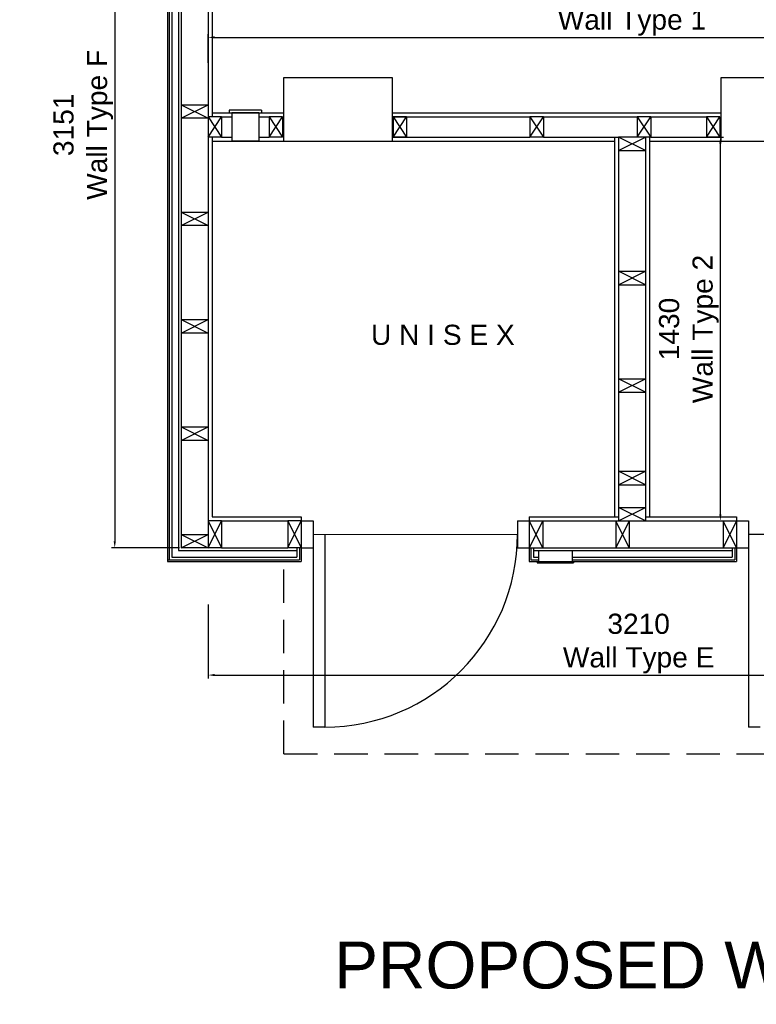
# Model space of a CAD drawing. Extents: x 333785 to 385459, y -97479 to 8502.
# Tile 3 of 89: x 338736 to 341482, y -77330 to -73662. Entities that reach past the tile are written whole.
import ezdxf

# ---------------------------------------------------------------- set-up
doc = ezdxf.new("R2010")
doc.units = 0
doc.header["$LTSCALE"] = 10
doc.linetypes.add('DASHED', pattern=[0.75, 0.5, -0.25])
doc.layers.get('0').update_dxf_attribs({"color": 1, "linetype": 'CONTINUOUS'})
doc.layers.get('DEFPOINTS').update_dxf_attribs({"linetype": 'CONTINUOUS'})
doc.layers.add('A000T600', color=6, linetype='CONTINUOUS')
doc.styles.add('ARIAL', font='arial.ttf', dxfattribs={"height": 75})
doc.styles.add('SWISS', font='swissel.ttf', dxfattribs={"height": 10})
doc.dimstyles.new('AEC-A', dxfattribs={"dimscale": 50, "dimtxt": 28, "dimasz": 2.5, "dimexe": 1.25, "dimexo": 0.625, "dimtad": 1, "dimdec": 1, "dimdsep": 46, "dimtxsty": 'ARIAL', "dimcen": 2.5, "dimadec": 0, "dimazin": 0, "dimtfac": 1, "dimtdec": 0, "dimtmove": 2, "dimatfit": 3, "dimfxl": 1, "dimtolj": 1, "dimtzin": 0, "dimarcsym": 0})

# ---------------------------------------------------------------- blocks, each defined once
blk = doc.blocks.new('*D704')
at = {"layer": 'A000T600', "color": 6, "linetype": 'Continuous', "lineweight": -2, "transparency": 16777216}
for p, q in [((339438.4, -75840.5), (339438.4, -76115.5)), ((342648.4, -75840.5), (342648.4, -76115.5)), ((339462.8, -76103.3), (342623.9, -76103.3))]:
    blk.add_line(p, q, dxfattribs=at)
at = {"layer": 'A000T600', "color": 6, "transparency": 16777216}
for points in [[(339462.8, -76099.2), (339462.8, -76107.3), (339438.4, -76103.3)], [(342623.9, -76099.2), (342623.9, -76107.3), (342648.4, -76103.3)]]:
    blk.add_solid(points, dxfattribs=at)
at = {"layer": 'DEFPOINTS', "color": 0, "transparency": 16777216}
for p in [(339438.4, -75834.4), (342648.4, -75834.4), (342648.4, -76103.3)]:
    blk.add_point(p, dxfattribs=at)
at = {"layer": 'A000T600', "color": 7, "transparency": 16777216, "insert": (341043.4, -75986), "char_height": 75, "attachment_point": 5, "style": 'ARIAL'}
blk.add_mtext('\\A1;3210\\PWall Type E', dxfattribs=at)
blk = doc.blocks.new('*D705')
at = {"layer": 'A000T600', "color": 6, "linetype": 'Continuous', "lineweight": -2, "transparency": 16777216}
for p, q in [((339332.3, -72478.2), (339078.4, -72478.2)), ((339090.7, -72502.6), (339090.7, -75604.7)), ((339332.3, -75629.2), (339078.4, -75629.2))]:
    blk.add_line(p, q, dxfattribs=at)
at = {"layer": 'A000T600', "color": 6, "transparency": 16777216}
for points in [[(339086.6, -72502.6), (339094.7, -72502.6), (339090.7, -72478.2)], [(339086.6, -75604.7), (339094.7, -75604.7), (339090.7, -75629.2)]]:
    blk.add_solid(points, dxfattribs=at)
at = {"layer": 'DEFPOINTS', "color": 0, "transparency": 16777216}
for p in [(339338.4, -72478.2), (339090.7, -75629.2), (339338.4, -75629.2)]:
    blk.add_point(p, dxfattribs=at)
at = {"layer": 'A000T600', "color": 7, "transparency": 16777216, "insert": (338973.4, -74053.7), "char_height": 75, "attachment_point": 5, "rotation": 90, "style": 'ARIAL'}
blk.add_mtext('\\A1;3151\\PWall Type F', dxfattribs=at)
blk = doc.blocks.new('*D706')
at = {"layer": 'A000T600', "color": 6, "linetype": 'Continuous', "lineweight": -2, "transparency": 16777216}
for p, q in [((339438.4, -73822.5), (339438.4, -73715.7)), ((342598.4, -73822.5), (342598.4, -73715.7)), ((339462.8, -73728), (342573.9, -73728))]:
    blk.add_line(p, q, dxfattribs=at)
at = {"layer": 'A000T600', "color": 6, "transparency": 16777216}
for points in [[(339462.8, -73723.9), (339462.8, -73732), (339438.4, -73728)], [(342573.9, -73723.9), (342573.9, -73732), (342598.4, -73728)]]:
    blk.add_solid(points, dxfattribs=at)
at = {"layer": 'DEFPOINTS', "color": 0, "transparency": 16777216}
for p in [(342598.4, -73728), (339438.4, -73828.6), (342598.4, -73828.6)]:
    blk.add_point(p, dxfattribs=at)
at = {"layer": 'A000T600', "color": 7, "transparency": 16777216, "insert": (341018.4, -73610.5), "char_height": 75, "attachment_point": 5, "style": 'ARIAL'}
blk.add_mtext('\\A1;3160\\PWall Type 1', dxfattribs=at)
blk = doc.blocks.new('*D707')
at = {"layer": 'A000T600', "color": 6, "linetype": 'Continuous', "lineweight": -2, "transparency": 16777216}
for p, q in [((341278.4, -74099.2), (341360.2, -74099.2)), ((341348, -75504.7), (341348, -74123.6)), ((341278.4, -75529.2), (341360.2, -75529.2))]:
    blk.add_line(p, q, dxfattribs=at)
at = {"layer": 'A000T600', "color": 6, "transparency": 16777216}
for points in [[(341343.9, -74123.6), (341352.1, -74123.6), (341348, -74099.2)], [(341343.9, -75504.7), (341352.1, -75504.7), (341348, -75529.2)]]:
    blk.add_solid(points, dxfattribs=at)
at = {"layer": 'DEFPOINTS', "color": 0, "transparency": 16777216}
for p in [(341272.3, -74099.2), (341348, -74099.2), (341272.3, -75529.2)]:
    blk.add_point(p, dxfattribs=at)
at = {"layer": 'A000T600', "color": 7, "transparency": 16777216, "insert": (341230.6, -74814.2), "char_height": 75, "attachment_point": 5, "rotation": 90, "style": 'ARIAL'}
blk.add_mtext('\\A1;1430\\PWall Type 2', dxfattribs=at)

msp = doc.modelspace()

# ---------------------------------------------------------------- linework, layer by layer
for p, q in [((339721, -74114.2), (340125.2, -74114.2)), ((341351, -74114.2), (341755.2, -74114.2))]:
    msp.add_line(p, q)
for points in [[(339721, -74114.2), (339721, -73877.6), (340125.2, -73877.6), (340125.2, -74114.2)], [(341351, -74114.2), (341351, -73877.6), (341755.2, -73877.6), (341755.2, -74114.2)]]:
    msp.add_lwpolyline(points)
at = {"layer": 'A000T600', "color": 7}
for p, q in [((339287.4, -72427.2), (339287.4, -75680.2)), ((339303.4, -72443.2), (339303.4, -75664.2)), ((339328.4, -72468.2), (339328.4, -75639.2)), ((339453.4, -72578.2), (339453.4, -74024.2)), ((339338.4, -73979.2), (339438.4, -73979.2)), ((339338.4, -73979.2), (339338.4, -74029.2)), ((339438.4, -73979.2), (339438.4, -74029.2)), ((339453.4, -74009.2), (339721, -74009.2)), ((339517.3, -73999.2), (339517.3, -74009.2)), ((339637.3, -73999.2), (339517.3, -73999.2)), ((339527.3, -74009.2), (339527.3, -74114.5)), ((339627.3, -74009.2), (339627.3, -74114.5)), ((339637.3, -73999.2), (339637.3, -74009.2)), ((340125.2, -74009.2), (341351, -74009.2)), ((339438.4, -74029.2), (339338.4, -74029.2)), ((339488.4, -74024.2), (339438.4, -74024.2)), ((339438.4, -74024.2), (339438.4, -74099.2)), ((339488.4, -74024.2), (339488.4, -74099.2)), ((339716.1, -74024.2), (339666.1, -74024.2)), ((339666.1, -74024.2), (339666.1, -74099.2)), ((339716.1, -74024.2), (339716.1, -74099.2)), ((340178.2, -74024.2), (340128.2, -74024.2)), ((340128.2, -74024.2), (340128.2, -74099.2)), ((340178.2, -74024.2), (340178.2, -74099.2)), ((340688.4, -74024.2), (340638.4, -74024.2)), ((340638.4, -74024.2), (340638.4, -74099.2)), ((340688.4, -74024.2), (340688.4, -74099.2)), ((341088.4, -74024.2), (341038.4, -74024.2)), ((341038.4, -74024.2), (341038.4, -74099.2)), ((341088.4, -74024.2), (341088.4, -74099.2)), ((341346.1, -74024.2), (341296.1, -74024.2)), ((341296.1, -74024.2), (341296.1, -74099.2)), ((341346.1, -74024.2), (341346.1, -74099.2)), ((339488.4, -74099.2), (339438.4, -74099.2)), ((339453.4, -74099.2), (339453.4, -75514.2)), ((339453.4, -74114.2), (339721, -74114.2)), ((339716.1, -74099.2), (339666.1, -74099.2)), ((340125.2, -74114.2), (340953.4, -74114.2)), ((340178.2, -74099.2), (340128.2, -74099.2)), ((340688.4, -74099.2), (340638.4, -74099.2)), ((340953.4, -74099.2), (340953.4, -75514.2)), ((341088.4, -74099.2), (340968.4, -74099.2)), ((340968.4, -74099.2), (340968.4, -74149.2)), ((341068.4, -74099.2), (341068.4, -74149.2)), ((341083.4, -74099.2), (341083.4, -75514.2)), ((341083.4, -74114.2), (341351, -74114.2)), ((341346.1, -74099.2), (341296.1, -74099.2)), ((340968.4, -74149.2), (341068.4, -74149.2)), ((339338.4, -74379.2), (339438.4, -74379.2)), ((339338.4, -74379.2), (339338.4, -74429.2)), ((339438.4, -74379.2), (339438.4, -74429.2)), ((339438.4, -74429.2), (339338.4, -74429.2)), ((340968.4, -74599.2), (341068.4, -74599.2)), ((340968.4, -74599.2), (340968.4, -74649.2)), ((341068.4, -74599.2), (341068.4, -74649.2)), ((340968.4, -74649.2), (341068.4, -74649.2)), ((339338.4, -74779.2), (339438.4, -74779.2)), ((339338.4, -74779.2), (339338.4, -74829.2)), ((339438.4, -74779.2), (339438.4, -74829.2)), ((339438.4, -74829.2), (339338.4, -74829.2)), ((340968.4, -74999.2), (341068.4, -74999.2)), ((340968.4, -74999.2), (340968.4, -75049.2)), ((341068.4, -74999.2), (341068.4, -75049.2)), ((340968.4, -75049.2), (341068.4, -75049.2)), ((339338.4, -75179.2), (339438.4, -75179.2)), ((339338.4, -75179.2), (339338.4, -75229.2)), ((339438.4, -75179.2), (339438.4, -75229.2)), ((339438.4, -75229.2), (339338.4, -75229.2)), ((340968.4, -75344.2), (341068.4, -75344.2)), ((340968.4, -75344.2), (340968.4, -75394.2)), ((341068.4, -75344.2), (341068.4, -75394.2)), ((340968.4, -75394.2), (341068.4, -75394.2)), ((340968.4, -75479.2), (341068.4, -75479.2)), ((340968.4, -75479.2), (340968.4, -75529.2)), ((341068.4, -75479.2), (341068.4, -75529.2)), ((339453.4, -75514.2), (339785.9, -75514.2)), ((339785.9, -75514.2), (339785.9, -75529.2)), ((340635.9, -75514.2), (340968.4, -75514.2)), ((340635.9, -75514.2), (340635.9, -75529.2)), ((341068.4, -75514.2), (341408.4, -75514.2)), ((341408.4, -75514.2), (341408.4, -75529.2)), ((339438.4, -75529.2), (339438.4, -75629.2)), ((339488.4, -75529.2), (339438.4, -75529.2)), ((339488.4, -75529.2), (339488.4, -75629.2)), ((339735.9, -75529.2), (339735.9, -75629.2)), ((339785.9, -75529.2), (339736.4, -75529.2)), ((339785.9, -75529.2), (339785.9, -75629.2)), ((340635.9, -75529.2), (340635.9, -75629.2)), ((340635.9, -75529.2), (340685.9, -75529.2)), ((340651.4, -75529.2), (340685.9, -75529.2)), ((340685.9, -75529.2), (340685.9, -75629.2)), ((340958.4, -75529.2), (340958.4, -75629.2)), ((340958.4, -75529.2), (341008.4, -75529.2)), ((340968.4, -75529.2), (341068.4, -75529.2)), ((341008.4, -75529.2), (341008.4, -75629.2)), ((341358.4, -75529.2), (341358.4, -75629.2)), ((341358.4, -75529.2), (341408.4, -75529.2)), ((341408.4, -75529.2), (341408.4, -75629.2)), ((339338.4, -75579.2), (339438.4, -75579.2)), ((339338.4, -75579.2), (339338.4, -75629.2)), ((339328.4, -75639.2), (339769.9, -75639.2)), ((339438.4, -75629.2), (339338.4, -75629.2)), ((339488.4, -75629.2), (339438.4, -75629.2)), ((339785.9, -75629.2), (339735.9, -75629.2)), ((339769.9, -75629.2), (339769.9, -75664.2)), ((339785.9, -75629.2), (339785.9, -75680.2)), ((340635.9, -75629.2), (340635.9, -75680.2)), ((340635.9, -75629.2), (340685.9, -75629.2)), ((340651.9, -75629.2), (340651.9, -75664.2)), ((340651.9, -75639.2), (340670.6, -75639.2)), ((340670.6, -75639.2), (340670.6, -75680.2)), ((340670.6, -75639.2), (340795.6, -75639.2)), ((340795.6, -75639.2), (341392.4, -75639.2)), ((340795.6, -75639.2), (340795.6, -75680.2)), ((340958.4, -75629.2), (341008.4, -75629.2)), ((341358.4, -75629.2), (341408.4, -75629.2)), ((341392.4, -75629.2), (341392.4, -75664.2)), ((341408.4, -75629.2), (341408.4, -75680.2)), ((339287.4, -75680.2), (339785.9, -75680.2)), ((339303.4, -75664.2), (339769.9, -75664.2)), ((340635.9, -75680.2), (340665.6, -75680.2)), ((340651.9, -75664.2), (340670.6, -75664.2)), ((340665.6, -75680.2), (340665.6, -75685.2)), ((340665.6, -75680.2), (340800.6, -75680.2)), ((340665.6, -75685.2), (340800.6, -75685.2)), ((340795.6, -75664.2), (341392.4, -75664.2)), ((340800.6, -75680.2), (341408.4, -75680.2)), ((340800.6, -75680.2), (340800.6, -75685.2))]:
    msp.add_line(p, q, dxfattribs=at)
at = {"layer": 'A000T600', "color": 1}
for p, q in [((339293.4, -72433.2), (339293.4, -75674.2)), ((339338.4, -73629.2), (339338.4, -73979.2)), ((339438.4, -73629.2), (339438.4, -73979.2)), ((339338.4, -74029.2), (339338.4, -74379.2)), ((339488.4, -74024.2), (339527.3, -74024.2)), ((339627.3, -74024.2), (339666.1, -74024.2)), ((340125.2, -74024.2), (340638.4, -74024.2)), ((340688.4, -74024.2), (341038.4, -74024.2)), ((341088.4, -74024.2), (341296.1, -74024.2)), ((339438.4, -74099.2), (339438.4, -74379.2)), ((339488.4, -74099.2), (339527.3, -74099.2)), ((339627.3, -74099.2), (339666.1, -74099.2)), ((340125.2, -74099.2), (340638.4, -74099.2)), ((340688.4, -74099.2), (340968.4, -74099.2)), ((341088.4, -74099.2), (341296.1, -74099.2)), ((340968.4, -74149.2), (340968.4, -74599.2)), ((341068.4, -74149.2), (341068.4, -74599.2)), ((339338.4, -74429.2), (339338.4, -74779.2)), ((339438.4, -74429.2), (339438.4, -74779.2)), ((340968.4, -74649.2), (340968.4, -74999.2)), ((341068.4, -74649.2), (341068.4, -74999.2)), ((339338.4, -74829.2), (339338.4, -75179.2)), ((339438.4, -74829.2), (339438.4, -75179.2)), ((340968.4, -75049.2), (340968.4, -75344.2)), ((341068.4, -75049.2), (341068.4, -75344.2)), ((339338.4, -75229.2), (339338.4, -75579.2)), ((339438.4, -75229.2), (339438.4, -75529.2)), ((340968.4, -75394.2), (340968.4, -75479.2)), ((341068.4, -75394.2), (341068.4, -75479.2)), ((339488.4, -75529.2), (339735.9, -75529.2)), ((339785.9, -75529.2), (339829.9, -75529.2)), ((339829.9, -75529.2), (339829.9, -76296.9)), ((340591.9, -75529.2), (340591.9, -75629.2)), ((340591.9, -75529.2), (340635.9, -75529.2)), ((340685.9, -75529.2), (340958.4, -75529.2)), ((341068.4, -75529.2), (341358.4, -75529.2)), ((341408.4, -75529.2), (341452.4, -75529.2)), ((341452.4, -75529.2), (341452.4, -76296.9)), ((339829.9, -75578.9), (340591.9, -75579.1)), ((339873.9, -75578.9), (339873.9, -76296.9)), ((341452.4, -75578.9), (342214.4, -75579.1)), ((339488.4, -75629.2), (339735.9, -75629.2)), ((339779.9, -75629.2), (339779.9, -75674.2)), ((339785.9, -75629.2), (339829.9, -75629.2)), ((340591.9, -75629.2), (340635.9, -75629.2)), ((340641.9, -75629.2), (340641.9, -75674.2)), ((340685.9, -75629.2), (340958.4, -75629.2)), ((341008.4, -75629.2), (341358.4, -75629.2)), ((341402.4, -75629.2), (341402.4, -75674.2)), ((341408.4, -75629.2), (341452.4, -75629.2)), ((339287.4, -75674.2), (339779.9, -75674.2)), ((340641.9, -75674.2), (340670.6, -75674.2)), ((340795.6, -75674.2), (341402.4, -75674.2)), ((339873.9, -76296.9), (339829.9, -76296.9)), ((341496.4, -76296.9), (341452.4, -76296.9))]:
    msp.add_line(p, q, dxfattribs=at)
at = {"layer": 'A000T600', "color": 6}
for p, q in [((339338.4, -74029.2), (339438.4, -73979.2)), ((339338.4, -73979.2), (339438.4, -74029.2)), ((339627.3, -74009.2), (339527.3, -74009.2)), ((339438.4, -74024.2), (339488.4, -74099.2)), ((339438.4, -74099.2), (339488.4, -74024.2)), ((339666.1, -74024.2), (339716.1, -74099.2)), ((339666.1, -74099.2), (339716.1, -74024.2)), ((340128.2, -74024.2), (340178.2, -74099.2)), ((340128.2, -74099.2), (340178.2, -74024.2)), ((340638.4, -74024.2), (340688.4, -74099.2)), ((340638.4, -74099.2), (340688.4, -74024.2)), ((341038.4, -74024.2), (341088.4, -74099.2)), ((341038.4, -74099.2), (341088.4, -74024.2)), ((341296.1, -74024.2), (341346.1, -74099.2)), ((341296.1, -74099.2), (341346.1, -74024.2)), ((339627.3, -74114.5), (339527.3, -74114.5)), ((340968.4, -74149.2), (341068.4, -74099.2)), ((341068.4, -74149.2), (340968.4, -74099.2)), ((339338.4, -74429.2), (339438.4, -74379.2)), ((339338.4, -74379.2), (339438.4, -74429.2)), ((340968.4, -74649.2), (341068.4, -74599.2)), ((341068.4, -74649.2), (340968.4, -74599.2)), ((339338.4, -74829.2), (339438.4, -74779.2)), ((339338.4, -74779.2), (339438.4, -74829.2)), ((340968.4, -75049.2), (341068.4, -74999.2)), ((341068.4, -75049.2), (340968.4, -74999.2)), ((339338.4, -75229.2), (339438.4, -75179.2)), ((339338.4, -75179.2), (339438.4, -75229.2)), ((340968.4, -75394.2), (341068.4, -75344.2)), ((341068.4, -75394.2), (340968.4, -75344.2)), ((340968.4, -75529.2), (341068.4, -75479.2)), ((341068.4, -75529.2), (340968.4, -75479.2)), ((339438.4, -75529.2), (339488.4, -75629.2)), ((339438.4, -75629.2), (339488.4, -75529.2)), ((339735.9, -75629.2), (339785.9, -75529.2)), ((339736.4, -75529.2), (339785.9, -75629.2)), ((340685.9, -75629.2), (340635.9, -75529.2)), ((340685.9, -75529.2), (340635.9, -75629.2)), ((341008.4, -75629.2), (340958.4, -75529.2)), ((341008.4, -75529.2), (340958.4, -75629.2)), ((341408.4, -75629.2), (341358.4, -75529.2)), ((341408.4, -75529.2), (341358.4, -75629.2)), ((339338.4, -75629.2), (339438.4, -75579.2)), ((339338.4, -75579.2), (339438.4, -75629.2))]:
    msp.add_line(p, q, dxfattribs=at)
at = {"layer": 'A000T600', "color": 8, "linetype": 'DASHED', "ltscale": 25}
for q in [(339721.2, -75680.2), (345263.4, -76397.2)]:
    msp.add_line((339721.2, -76397.2), q, dxfattribs=at)
at = {"layer": 'A000T600', "color": 1}
msp.add_arc((339873.9, -75578.9), 718, 270, 359.984, dxfattribs=at)

# ---------------------------------------------------------------- texts
at = {"color": 7, "ltscale": 2.25, "insert": (342940.3, -77200.8), "char_height": 175, "attachment_point": 5, "style": 'SWISS'}
msp.add_mtext('\\A1;PROPOSED WALL LAYOUT PLAN - Scale 1 : 20 @ A1 ', dxfattribs=at)
at = {"layer": 'A000T600', "color": 7, "insert": (340045.8, -74798.3), "char_height": 75, "attachment_point": 1, "style": 'ARIAL'}
msp.add_mtext_dynamic_manual_height_columns('U N I S E X', width=3040.567, gutter_width=375, heights=[0], dxfattribs=at)

# ---------------------------------------------------------------- dimensions: what is measured, and where the dimension line sits
at = {"layer": 'A000T600', "color": 3}
for base, p1, p2, text, picture, middle in [((339090.7, -75629.2), (339338.4, -72478.2), (339338.4, -75629.2), '<>\\PWall Type F', '*D705', (338973.4, -74053.7)), ((341348, -74099.2), (341272.3, -75529.2), (341272.3, -74099.2), '<>\\PWall Type 2', '*D707', (341230.6, -74814.2))]:
    dim = msp.add_linear_dim(base=base, p1=p1, p2=p2, angle=90, text=text, dimstyle='AEC-A', override={"dimscale": 9.779315, "dimtxt": 200, "dimdec": 0, "dimclrd": 6, "dimclre": 6, "dimclrt": 7, "dimfxl": 1.25}, dxfattribs=at)
    dim.commit()
    dim.dimension.update_dxf_attribs({"geometry": picture, "text_midpoint": middle})
for base, p1, p2, text, picture, middle in [((342598.4, -73728), (339438.4, -73828.6), (342598.4, -73828.6), '<>\\PWall Type 1', '*D706', (341018.4, -73610.5)), ((342648.4, -76103.3), (339438.4, -75834.4), (342648.4, -75834.4), '<>\\PWall Type E', '*D704', (341043.4, -75986))]:
    dim = msp.add_linear_dim(base=base, p1=p1, p2=p2, text=text, dimstyle='AEC-A', override={"dimscale": 9.779315, "dimtxt": 200, "dimdec": 0, "dimclrd": 6, "dimclre": 6, "dimclrt": 7, "dimfxl": 1.25}, dxfattribs=at)
    dim.commit()
    dim.dimension.update_dxf_attribs({"geometry": picture, "text_midpoint": middle})

doc.saveas('drawing.dxf')
